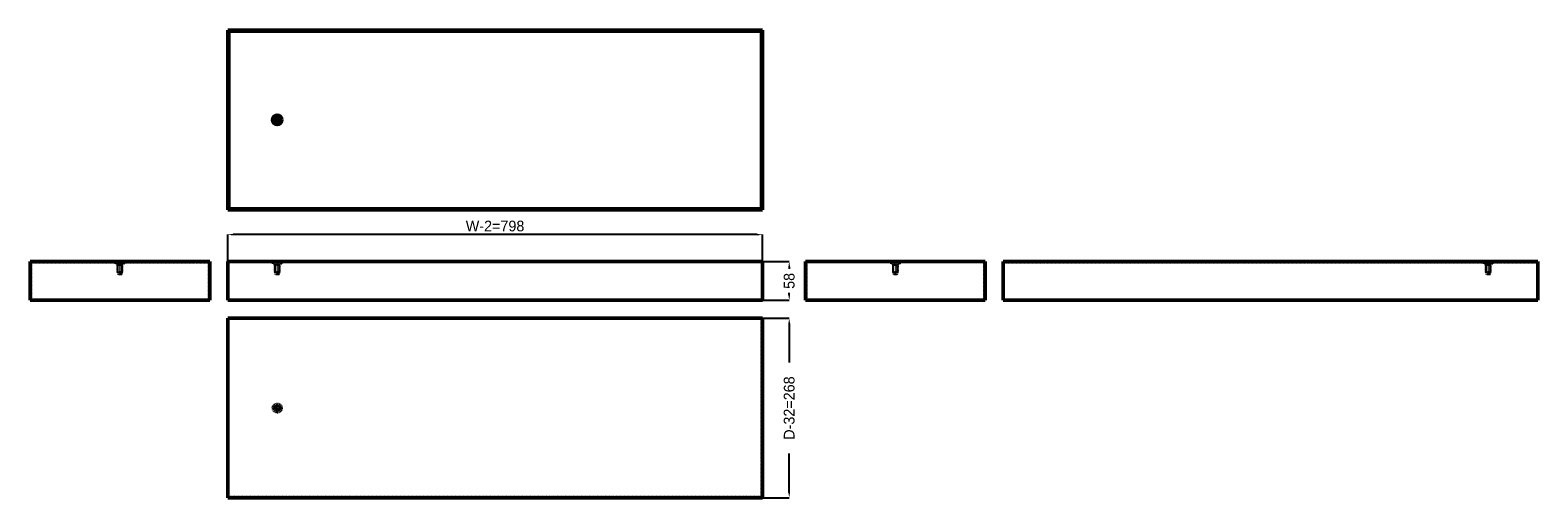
# Model space of a CAD drawing. Header units: millimetres. Extents: x 0 to 2250, y 0 to 698.
import ezdxf

# ---------------------------------------------------------------- set-up
doc = ezdxf.new("R2010")
doc.units = ezdxf.units.MM
doc.linetypes.add('Center', pattern=[1.5, 0.45, -0.5, 0.05, -0.5])
doc.linetypes.add('Dashed', pattern=[2, 1, -1])
for name, color, linetype, lineweight in [('AM_0', 7, 'Continuous', 50), ('AM_5', 3, 'Continuous', 25), ('AM_7', 7, 'Center', 25), ('AM_9', 6, 'Dashed', 25)]:
    doc.layers.add(name, color=color, linetype=linetype, lineweight=lineweight)
doc.dimstyles.new('ISO-25', dxfattribs={"dimtxt": 2.5, "dimasz": 2.5, "dimexe": 1.25, "dimexo": 0.625, "dimtad": 1, "dimtxsty": 'Standard', "dimcen": 2.5, "dimadec": 0, "dimazin": 0, "dimtfac": 1, "dimtmove": 0, "dimatfit": 3, "dimfxl": 1, "dimarcsym": 0})

# ---------------------------------------------------------------- blocks, each defined once
blk = doc.blocks.new('1_CVR0803R5_0__0_in_CVR0803R5_0__1300')
at = {"layer": 'AM_0'}
for p, q in [((294.8, 0), (294.8, 268)), ((1092.8, 268), (294.8, 268)), ((1092.8, 0), (1092.8, 268)), ((1092.8, 0), (294.8, 0))]:
    blk.add_line(p, q, dxfattribs=at)
at = {"layer": 'AM_5'}
blk.add_arc((368.8, 134), 3.23, 75, 15, dxfattribs=at)
at = {"layer": 'AM_7'}
for p, q in [((368.8, 126.65), (368.8, 141.35)), ((361.45, 134), (376.15, 134))]:
    blk.add_line(p, q, dxfattribs=at)
at = {"layer": 'AM_9'}
for p, q in [((1091.3, 266.5), (296.3, 266.5)), ((296.3, 1.5), (296.3, 266.5)), ((1091.3, 1.5), (1091.3, 266.5)), ((1091.3, 1.5), (296.3, 1.5))]:
    blk.add_line(p, q, dxfattribs=at)
for radius in [7, 4.5, 4, 3.5, 2.75]:
    blk.add_circle((368.8, 134), radius, dxfattribs=at)
blk = doc.blocks.new('2_CVR0803R5_0__0_in_CVR0803R5_0__1300')
at = {"layer": 'AM_0'}
for p, q in [((0, 352.8), (268, 352.8)), ((0, 294.8), (0, 352.8)), ((268, 294.8), (268, 352.8)), ((0, 294.8), (268, 294.8))]:
    blk.add_line(p, q, dxfattribs=at)
at = {"layer": 'AM_5'}
for p, q in [((130, 347.8), (130.767, 347.8)), ((130, 347.8), (138, 347.8)), ((130.767, 336.1), (130.767, 347.8)), ((137.233, 336.1), (137.233, 347.8)), ((138, 347.8), (137.233, 347.8))]:
    blk.add_line(p, q, dxfattribs=at)
at = {"layer": 'AM_7'}
blk.add_line((134, 352.2), (134, 332.4), dxfattribs=at)
at = {"layer": 'AM_9'}
for p, q in [((1.5, 351.3), (1.5, 294.8)), ((1.5, 351.3), (266.5, 351.3)), ((141, 350.3), (127, 350.3)), ((127, 350.3), (127, 349.1)), ((141, 349.1), (127, 349.1)), ((129.5, 351.3), (129.5, 350.3)), ((130, 349.1), (130, 336.6)), ((138, 336.6), (138, 349.1)), ((138.5, 350.3), (138.5, 351.3)), ((141, 349.1), (141, 350.3)), ((266.5, 294.8), (266.5, 351.3)), ((130, 336.6), (130.5, 336.1)), ((138, 336.6), (130, 336.6)), ((130.5, 336.1), (131.25, 333.3)), ((137.5, 336.1), (130.5, 336.1)), ((136.75, 333.3), (131.25, 333.3)), ((136.75, 333.3), (137.5, 336.1)), ((137.5, 336.1), (138, 336.6))]:
    blk.add_line(p, q, dxfattribs=at)
blk = doc.blocks.new('3_CVR0803R5_0__0_in_CVR0803R5_0__1300')
at = {"layer": 'AM_0'}
for p, q in [((294.8, 352.8), (294.8, 294.8)), ((1092.8, 352.8), (294.8, 352.8)), ((1092.8, 294.8), (1092.8, 352.8)), ((294.8, 294.8), (1092.8, 294.8))]:
    blk.add_line(p, q, dxfattribs=at)
at = {"layer": 'AM_5'}
for p, q in [((372.8, 347.8), (364.8, 347.8)), ((364.8, 347.8), (365.567, 347.8)), ((365.567, 336.1), (365.567, 347.8)), ((372.033, 336.1), (372.033, 347.8)), ((372.8, 347.8), (372.033, 347.8))]:
    blk.add_line(p, q, dxfattribs=at)
at = {"layer": 'AM_7'}
blk.add_line((368.8, 352.2), (368.8, 332.4), dxfattribs=at)
at = {"layer": 'AM_9'}
for p, q in [((296.3, 294.8), (296.3, 351.3)), ((1091.3, 351.3), (296.3, 351.3)), ((361.8, 350.3), (361.8, 349.1)), ((375.8, 350.3), (361.8, 350.3)), ((375.8, 349.1), (361.8, 349.1)), ((364.3, 351.3), (364.3, 350.3)), ((364.8, 349.1), (364.8, 336.6)), ((372.8, 336.6), (372.8, 349.1)), ((373.3, 350.3), (373.3, 351.3)), ((375.8, 349.1), (375.8, 350.3)), ((1091.3, 351.3), (1091.3, 294.8)), ((364.8, 336.6), (365.3, 336.1)), ((372.8, 336.6), (364.8, 336.6)), ((365.3, 336.1), (366.05, 333.3)), ((372.3, 336.1), (365.3, 336.1)), ((371.55, 333.3), (366.05, 333.3)), ((371.55, 333.3), (372.3, 336.1)), ((372.3, 336.1), (372.8, 336.6))]:
    blk.add_line(p, q, dxfattribs=at)
blk = doc.blocks.new('4_CVR0803R5_0__0_in_CVR0803R5_0__1300')
at = {"layer": 'AM_0'}
for p, q in [((1157.2, 352.8), (1157.2, 294.8)), ((1425.2, 352.8), (1157.2, 352.8)), ((1425.2, 352.8), (1425.2, 294.8)), ((1425.2, 294.8), (1157.2, 294.8))]:
    blk.add_line(p, q, dxfattribs=at)
at = {"layer": 'AM_5'}
for p, q in [((1287.2, 347.8), (1287.967, 347.8)), ((1287.2, 347.8), (1295.2, 347.8)), ((1287.967, 336.1), (1287.967, 347.8)), ((1294.433, 336.1), (1294.433, 347.8)), ((1295.2, 347.8), (1294.433, 347.8))]:
    blk.add_line(p, q, dxfattribs=at)
at = {"layer": 'AM_7'}
blk.add_line((1291.2, 352.2), (1291.2, 332.4), dxfattribs=at)
at = {"layer": 'AM_9'}
for p, q in [((1158.7, 351.3), (1158.7, 294.8)), ((1423.7, 351.3), (1158.7, 351.3)), ((1284.2, 350.3), (1284.2, 349.1)), ((1298.2, 350.3), (1284.2, 350.3)), ((1298.2, 349.1), (1284.2, 349.1)), ((1286.7, 351.3), (1286.7, 350.3)), ((1287.2, 349.1), (1287.2, 336.6)), ((1295.2, 336.6), (1295.2, 349.1)), ((1295.7, 350.3), (1295.7, 351.3)), ((1298.2, 349.1), (1298.2, 350.3)), ((1423.7, 294.8), (1423.7, 351.3)), ((1287.2, 336.6), (1287.7, 336.1)), ((1295.2, 336.6), (1287.2, 336.6)), ((1287.7, 336.1), (1288.45, 333.3)), ((1294.7, 336.1), (1287.7, 336.1)), ((1293.95, 333.3), (1288.45, 333.3)), ((1293.95, 333.3), (1294.7, 336.1)), ((1294.7, 336.1), (1295.2, 336.6))]:
    blk.add_line(p, q, dxfattribs=at)
blk = doc.blocks.new('5_CVR0803R5_0__0_in_CVR0803R5_0__1300')
at = {"layer": 'AM_0'}
for p, q in [((1452, 352.8), (2250, 352.8)), ((1452, 294.8), (1452, 352.8)), ((2250, 352.8), (2250, 294.8)), ((2250, 294.8), (1452, 294.8))]:
    blk.add_line(p, q, dxfattribs=at)
at = {"layer": 'AM_5'}
for p, q in [((2172, 347.8), (2172.767, 347.8)), ((2172, 347.8), (2180, 347.8)), ((2172.767, 336.1), (2172.767, 347.8)), ((2179.233, 336.1), (2179.233, 347.8)), ((2180, 347.8), (2179.233, 347.8))]:
    blk.add_line(p, q, dxfattribs=at)
at = {"layer": 'AM_7'}
blk.add_line((2176, 352.2), (2176, 332.4), dxfattribs=at)
at = {"layer": 'AM_9'}
for p, q in [((1453.5, 294.8), (1453.5, 351.3)), ((1453.5, 351.3), (2248.5, 351.3)), ((2183, 350.3), (2169, 350.3)), ((2169, 350.3), (2169, 349.1)), ((2183, 349.1), (2169, 349.1)), ((2171.5, 351.3), (2171.5, 350.3)), ((2172, 349.1), (2172, 336.6)), ((2180, 336.6), (2180, 349.1)), ((2180.5, 350.3), (2180.5, 351.3)), ((2183, 349.1), (2183, 350.3)), ((2248.5, 351.3), (2248.5, 294.8)), ((2180, 336.6), (2172, 336.6)), ((2172, 336.6), (2172.5, 336.1)), ((2172.5, 336.1), (2173.25, 333.3)), ((2179.5, 336.1), (2172.5, 336.1)), ((2178.75, 333.3), (2173.25, 333.3)), ((2178.75, 333.3), (2179.5, 336.1)), ((2179.5, 336.1), (2180, 336.6))]:
    blk.add_line(p, q, dxfattribs=at)
blk = doc.blocks.new('6_CVR0803R5_0__0_in_CVR0803R5_0__1300')
at = {"layer": 'AM_0'}
for p, q in [((294.8, 698), (1092.8, 698)), ((294.8, 698), (294.8, 430)), ((1092.8, 698), (1092.8, 430)), ((296.3, 696.5), (296.3, 431.5)), ((1091.3, 696.5), (296.3, 696.5)), ((1091.3, 696.5), (1091.3, 431.5)), ((294.8, 430), (1092.8, 430)), ((1091.3, 431.5), (296.3, 431.5))]:
    blk.add_line(p, q, dxfattribs=at)
for radius in [7, 4, 3.5, 2.75]:
    blk.add_circle((368.8, 564), radius, dxfattribs=at)
at = {"layer": 'AM_5'}
blk.add_arc((368.8, 564), 3.23, 75, 15, dxfattribs=at)
at = {"layer": 'AM_7'}
for p, q in [((361.45, 564), (376.15, 564)), ((368.8, 556.65), (368.8, 571.35))]:
    blk.add_line(p, q, dxfattribs=at)
at = {"layer": 'AM_9'}
blk.add_circle((368.8, 564), 4.5, dxfattribs=at)
blk = doc.blocks.new('*D7')
at = {"layer": 'AM_5', "color": 0, "lineweight": -2}
for p, q in [((1092.8, 268), (1132.8, 268)), ((1132.8, 260), (1132.8, 202)), ((1132.8, 8), (1132.8, 66)), ((1092.8, 0), (1132.8, 0))]:
    blk.add_line(p, q, dxfattribs=at)
at = {"layer": 'AM_5', "color": 0}
for points in [[(1134.1, 260), (1131.5, 260), (1132.8, 268)], [(1131.5, 8), (1134.1, 8), (1132.8, 0)]]:
    blk.add_solid(points, dxfattribs=at)
at = {"layer": 'Defpoints', "color": 0}
for p in [(1092.8, 268), (1092.8, 0), (1124.8, 0)]:
    blk.add_point(p, dxfattribs=at)
at = {"layer": 'AM_5', "color": 0, "insert": (1132.8, 134), "char_height": 16, "attachment_point": 5, "rotation": 90}
blk.add_mtext('D-32=268', dxfattribs=at)
blk = doc.blocks.new('*D8')
at = {"layer": 'AM_5', "color": 0, "lineweight": -2}
for p, q in [((294.8, 350.3), (294.8, 392.8)), ((1084.8, 392.8), (302.8, 392.8)), ((1092.8, 350.3), (1092.8, 392.8))]:
    blk.add_line(p, q, dxfattribs=at)
at = {"layer": 'AM_5', "color": 0}
for points in [[(302.8, 394.1), (302.8, 391.5), (294.8, 392.8)], [(1084.8, 391.5), (1084.8, 394.1), (1092.8, 392.8)]]:
    blk.add_solid(points, dxfattribs=at)
at = {"layer": 'Defpoints', "color": 0}
for p in [(294.8, 384.8), (294.8, 350.3), (1092.8, 350.3)]:
    blk.add_point(p, dxfattribs=at)
at = {"layer": 'AM_5', "color": 0, "insert": (693.8, 405.6), "char_height": 16, "attachment_point": 5}
blk.add_mtext('W-2=798', dxfattribs=at)
blk = doc.blocks.new('*D9')
at = {"layer": 'AM_5', "color": 0, "lineweight": -2}
for p, q in [((1090.3, 352.8), (1132.8, 352.8)), ((1132.8, 344.8), (1132.8, 341.6)), ((1092.8, 294.8), (1132.8, 294.8)), ((1132.8, 302.8), (1132.8, 306))]:
    blk.add_line(p, q, dxfattribs=at)
at = {"layer": 'AM_5', "color": 0}
for points in [[(1134.1, 344.8), (1131.5, 344.8), (1132.8, 352.8)], [(1131.5, 302.8), (1134.1, 302.8), (1132.8, 294.8)]]:
    blk.add_solid(points, dxfattribs=at)
at = {"layer": 'Defpoints', "color": 0}
for p in [(1090.3, 352.8), (1092.8, 294.8), (1124.8, 294.8)]:
    blk.add_point(p, dxfattribs=at)
at = {"layer": 'AM_5', "color": 0, "insert": (1132.8, 323.8), "char_height": 16, "attachment_point": 5, "rotation": 90}
blk.add_mtext('58', dxfattribs=at)

msp = doc.modelspace()

# ---------------------------------------------------------------- block references
for name in ['6_CVR0803R5_0__0_in_CVR0803R5_0__1300', '2_CVR0803R5_0__0_in_CVR0803R5_0__1300', '3_CVR0803R5_0__0_in_CVR0803R5_0__1300', '4_CVR0803R5_0__0_in_CVR0803R5_0__1300', '5_CVR0803R5_0__0_in_CVR0803R5_0__1300', '1_CVR0803R5_0__0_in_CVR0803R5_0__1300']:
    msp.add_blockref(name, (0, 0))

# ---------------------------------------------------------------- dimensions: what is measured, and where the dimension line sits
at = {"layer": 'AM_5'}
dim = msp.add_linear_dim(base=(294.8, 392.8), p1=(1092.8, 350.3), p2=(294.8, 350.3), text='W-2=798', dimstyle='ISO-25', override={"dimtxt": 16, "dimasz": 8, "dimexe": 0, "dimexo": 0, "dimgap": 4.8}, dxfattribs=at)
dim.commit()
dim.dimension.update_dxf_attribs({"geometry": '*D8', "text_midpoint": (693.8, 392.8), "dimtype": 160})
for base, p1, p2, text, picture, middle in [((1132.8, 294.8), (1090.3, 352.8), (1092.8, 294.8), '58', '*D9', (1132.8, 323.8)), ((1132.8, 0), (1092.8, 268), (1092.8, 0), 'D-32=268', '*D7', (1132.8, 134))]:
    dim = msp.add_linear_dim(base=base, p1=p1, p2=p2, angle=90, text=text, dimstyle='ISO-25', override={"dimtxt": 16, "dimasz": 8, "dimexe": 0, "dimexo": 0, "dimgap": 4.8}, dxfattribs=at)
    dim.commit()
    dim.dimension.update_dxf_attribs({"geometry": picture, "text_midpoint": middle, "dimtype": 160, "text_rotation": 90})

doc.saveas('drawing.dxf')
